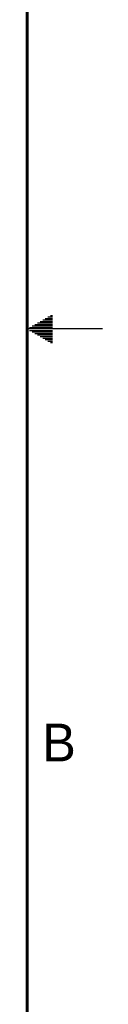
# Model space of a CAD drawing. Header units: inches. Extents: x 0 to 34, y 0 to 22.
# Tile 41 of 42: x 33.5 to 34, y 6.5 to 13. Entities that reach past the tile are written whole.
import ezdxf

# ---------------------------------------------------------------- set-up
doc = ezdxf.new("R2010")
doc.units = ezdxf.units.IN
doc.header["$LTSCALE"] = 1.87
doc.header["$MEASUREMENT"] = 0
doc.layers.get('0').update_dxf_attribs({"linetype": 'CONTINUOUS'})
doc.styles.add('TEXTSTYLE_2', font='txt')

msp = doc.modelspace()

# ---------------------------------------------------------------- linework, layer by layer
at = {"color": 2, "linetype": 'CONTINUOUS'}
for p, q in [((33.552, 11.03), (33.6697, 11.03)), ((33.5693, 11.04), (33.6697, 11.04)), ((33.5866, 11.05), (33.6697, 11.05)), ((33.6039, 11.06), (33.6697, 11.06)), ((33.6213, 11.07), (33.6697, 11.07)), ((33.6386, 11.08), (33.6697, 11.08)), ((33.6559, 11.09), (33.6697, 11.09)), ((34, 11), (33.5, 11)), ((33.5173, 11.01), (33.6697, 11.01)), ((33.5173, 10.99), (33.6697, 10.99)), ((33.5347, 11.02), (33.6697, 11.02)), ((33.5347, 10.98), (33.6697, 10.98)), ((33.552, 10.97), (33.6697, 10.97)), ((33.5693, 10.96), (33.6697, 10.96)), ((33.5866, 10.95), (33.6697, 10.95)), ((33.6039, 10.94), (33.6697, 10.94)), ((33.6213, 10.93), (33.6697, 10.93)), ((33.6386, 10.92), (33.6697, 10.92)), ((33.6559, 10.91), (33.6697, 10.91))]:
    msp.add_line(p, q, dxfattribs=at)
at = {"color": 7, "linetype": 'CONTINUOUS', "const_width": 0.02}
msp.add_lwpolyline([(33.5, 0.5), (33.5, 21.5)], dxfattribs=at)

# ---------------------------------------------------------------- texts
at = {"color": 2, "linetype": 'CONTINUOUS', "insert": (33.6006, 8.3845), "char_height": 0.25, "width": 0.25, "attachment_point": 1, "line_spacing_factor": 0.9, "style": 'TEXTSTYLE_2'}
msp.add_mtext('B', dxfattribs=at)

doc.saveas('drawing.dxf')
